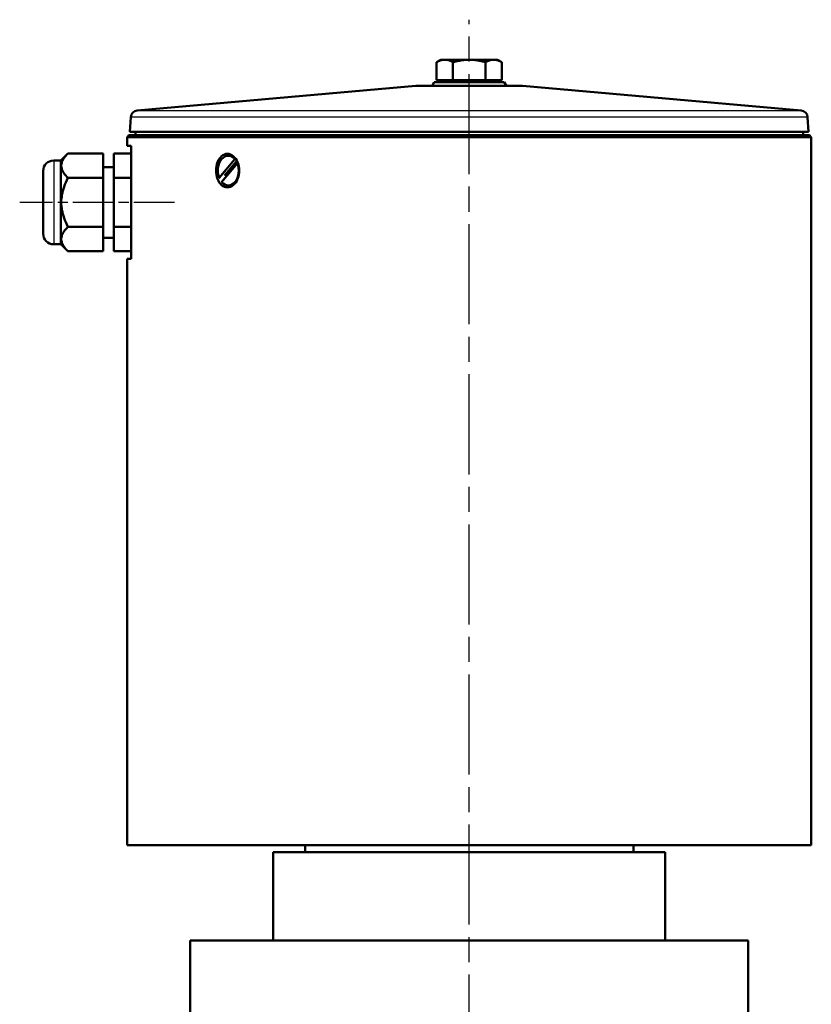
# Model space of a CAD drawing. Header units: millimetres. Extents: x 75 to 968, y 224 to 1260.
# Tile 4 of 5: x 245 to 469, y 978 to 1257. Entities that reach past the tile are written whole.
import ezdxf

# ---------------------------------------------------------------- set-up
doc = ezdxf.new("R2010")
doc.units = ezdxf.units.MM
doc.header["$LTSCALE"] = 5
doc.linetypes.add('CHAIN', pattern=[0.3543, 0.2362, -0.0295, 0.0591, -0.0295])
for name, color, linetype, lineweight in [('Mittellinie(DIN)', 4, 'CHAIN', 25), ('Sichtbare Kanten(DIN)', 7, 'Continuous', 50), ('Sichtbare tangentiale Kanten(DIN)', 3, 'Continuous', 25)]:
    doc.layers.add(name, color=color, linetype=linetype, lineweight=lineweight)

msp = doc.modelspace()

# ---------------------------------------------------------------- linework, layer by layer
at = {"layer": 'Mittellinie(DIN)', "linetype": 'CHAIN', "ltscale": 23.990969}
msp.add_line((372.14, 575.78), (372.14, 1257.02), dxfattribs=at)
at = {"layer": 'Mittellinie(DIN)', "linetype": 'CHAIN', "ltscale": 9.742298}
msp.add_line((288.69, 1205.29), (244.85, 1205.29), dxfattribs=at)
at = {"layer": 'Sichtbare Kanten(DIN)'}
for p, q in [((364.14, 1245.69), (362.9, 1244.97)), ((362.9, 1239.89), (362.9, 1244.97)), ((365.21, 1245.69), (364.14, 1245.69)), ((372.14, 1245.69), (365.21, 1245.69)), ((367.52, 1239.89), (367.52, 1244.97)), ((379.07, 1245.69), (372.14, 1245.69)), ((376.76, 1239.89), (376.76, 1244.97)), ((380.14, 1245.69), (379.07, 1245.69)), ((380.14, 1245.69), (381.38, 1244.97)), ((381.38, 1239.89), (381.38, 1244.97)), ((357.05, 1238.28), (278.15, 1231.29)), ((357.23, 1238.29), (387.05, 1238.29)), ((362.22, 1239.29), (361.64, 1238.29)), ((362.22, 1239.29), (382.06, 1239.29)), ((367.52, 1239.89), (362.9, 1239.89)), ((364.82, 1239.89), (364.82, 1239.29)), ((376.76, 1239.89), (367.52, 1239.89)), ((381.38, 1239.89), (376.76, 1239.89)), ((379.45, 1239.89), (379.45, 1239.29)), ((382.06, 1239.29), (382.64, 1238.29)), ((387.23, 1238.28), (466.13, 1231.29)), ((276.33, 1229.44), (276.04, 1225.29)), ((467.95, 1229.44), (468.24, 1225.29)), ((275.79, 1224.29), (275.29, 1223.79)), ((275.79, 1224.29), (468.49, 1224.29)), ((276.04, 1225.29), (468.24, 1225.29)), ((277.04, 1225.22), (276.04, 1225.29)), ((277.04, 1225.22), (467.24, 1225.22)), ((277.64, 1225.22), (277.64, 1224.29)), ((466.64, 1225.22), (466.64, 1224.29)), ((467.24, 1225.22), (468.24, 1225.29)), ((468.49, 1224.29), (468.99, 1223.79)), ((468.99, 1223.79), (275.29, 1223.79)), ((275.29, 1221.29), (275.29, 1223.79)), ((276.46, 1221.29), (275.29, 1221.29)), ((276.46, 1221.29), (276.46, 1189.29)), ((468.99, 1023.29), (468.99, 1223.79)), ((256.49, 1217.14), (258.49, 1219.14)), ((268.49, 1219.14), (258.49, 1219.14)), ((268.49, 1212.22), (268.49, 1219.14)), ((276.46, 1219.14), (271.49, 1219.14)), ((271.49, 1219.14), (271.49, 1212.22)), ((303.92, 1218.49), (304.04, 1218.49)), ((256.49, 1217.14), (254.49, 1217.14)), ((256.49, 1217.14), (256.49, 1193.43)), ((301.34, 1212.21), (305.81, 1217.53)), ((306.5, 1216.37), (302.03, 1211.05)), ((306.11, 1216.79), (302.88, 1212.94)), ((305.81, 1217.53), (305.94, 1217.53)), ((306.62, 1216.37), (306.5, 1216.37)), ((251.49, 1196.43), (251.49, 1214.14)), ((271.49, 1215.29), (268.49, 1215.29)), ((268.49, 1212.22), (258.49, 1212.22)), ((268.49, 1198.36), (268.49, 1212.22)), ((271.49, 1212.22), (271.49, 1198.36)), ((276.46, 1212.22), (271.49, 1212.22)), ((301.46, 1212.21), (301.34, 1212.21)), ((303.92, 1210.09), (304.04, 1210.09)), ((268.49, 1198.36), (258.49, 1198.36)), ((268.49, 1191.43), (268.49, 1198.36)), ((276.46, 1198.36), (271.49, 1198.36)), ((271.49, 1198.36), (271.49, 1191.43)), ((256.49, 1193.43), (254.49, 1193.43)), ((256.49, 1193.43), (258.49, 1191.43)), ((271.49, 1195.29), (268.49, 1195.29)), ((268.49, 1191.43), (258.49, 1191.43)), ((276.46, 1191.43), (271.49, 1191.43)), ((275.29, 1189.29), (276.46, 1189.29)), ((275.29, 1023.29), (275.29, 1189.29)), ((275.29, 1023.29), (468.99, 1023.29)), ((325.64, 1021.29), (325.64, 1023.29)), ((418.64, 1021.29), (418.64, 1023.29)), ((316.64, 1021.29), (427.64, 1021.29)), ((316.64, 1021.29), (316.64, 996.29)), ((427.64, 1021.29), (427.64, 996.29)), ((293.14, 996.29), (451.14, 996.29)), ((293.14, 996.29), (293.14, 964.38)), ((451.14, 996.29), (451.14, 964.39))]:
    msp.add_line(p, q, dxfattribs=at)
at = {"layer": 'Sichtbare Kanten(DIN)', "flags": 128}
for points in [[(365.21, 1245.69), (365.12, 1245.69), (365.03, 1245.68), (364.93, 1245.68), (364.84, 1245.67), (364.75, 1245.66), (364.66, 1245.64), (364.56, 1245.63), (364.47, 1245.61), (364.38, 1245.59), (364.29, 1245.57), (364.19, 1245.54), (364.1, 1245.51), (364, 1245.48), (363.91, 1245.45), (363.81, 1245.41), (363.71, 1245.38), (363.62, 1245.34), (363.52, 1245.29), (363.42, 1245.25), (363.32, 1245.2), (363.22, 1245.15), (363.11, 1245.09), (363.01, 1245.03), (362.9, 1244.97)], [(367.52, 1244.97), (367.41, 1245.03), (367.31, 1245.09), (367.21, 1245.15), (367.1, 1245.2), (367, 1245.25), (366.9, 1245.29), (366.8, 1245.34), (366.71, 1245.38), (366.61, 1245.41), (366.51, 1245.45), (366.42, 1245.48), (366.32, 1245.51), (366.23, 1245.54), (366.13, 1245.57), (366.04, 1245.59), (365.95, 1245.61), (365.86, 1245.63), (365.76, 1245.64), (365.67, 1245.66), (365.58, 1245.67), (365.49, 1245.68), (365.4, 1245.68), (365.3, 1245.69), (365.21, 1245.69)], [(372.14, 1245.69), (371.95, 1245.69), (371.77, 1245.68), (371.58, 1245.68), (371.4, 1245.67), (371.22, 1245.66), (371.03, 1245.64), (370.85, 1245.63), (370.66, 1245.61), (370.48, 1245.59), (370.29, 1245.57), (370.1, 1245.54), (369.91, 1245.51), (369.72, 1245.48), (369.53, 1245.45), (369.34, 1245.41), (369.15, 1245.38), (368.95, 1245.34), (368.75, 1245.29), (368.55, 1245.25), (368.35, 1245.2), (368.15, 1245.15), (367.94, 1245.09), (367.73, 1245.03), (367.52, 1244.97)], [(376.76, 1244.97), (376.54, 1245.03), (376.34, 1245.09), (376.13, 1245.15), (375.92, 1245.2), (375.72, 1245.25), (375.52, 1245.29), (375.33, 1245.34), (375.13, 1245.38), (374.94, 1245.41), (374.74, 1245.45), (374.55, 1245.48), (374.36, 1245.51), (374.18, 1245.54), (373.99, 1245.57), (373.8, 1245.59), (373.62, 1245.61), (373.43, 1245.63), (373.25, 1245.64), (373.06, 1245.66), (372.88, 1245.67), (372.69, 1245.68), (372.51, 1245.68), (372.32, 1245.69), (372.14, 1245.69)], [(379.07, 1245.69), (378.97, 1245.69), (378.88, 1245.68), (378.79, 1245.68), (378.7, 1245.67), (378.61, 1245.66), (378.51, 1245.64), (378.42, 1245.63), (378.33, 1245.61), (378.24, 1245.59), (378.14, 1245.57), (378.05, 1245.54), (377.95, 1245.51), (377.86, 1245.48), (377.76, 1245.45), (377.67, 1245.41), (377.57, 1245.38), (377.47, 1245.34), (377.37, 1245.29), (377.27, 1245.25), (377.17, 1245.2), (377.07, 1245.15), (376.97, 1245.09), (376.86, 1245.03), (376.76, 1244.97)], [(381.38, 1244.97), (381.27, 1245.03), (381.16, 1245.09), (381.06, 1245.15), (380.96, 1245.2), (380.86, 1245.25), (380.76, 1245.29), (380.66, 1245.34), (380.56, 1245.38), (380.47, 1245.41), (380.37, 1245.45), (380.27, 1245.48), (380.18, 1245.51), (380.08, 1245.54), (379.99, 1245.57), (379.9, 1245.59), (379.81, 1245.61), (379.71, 1245.63), (379.62, 1245.64), (379.53, 1245.66), (379.44, 1245.67), (379.34, 1245.68), (379.25, 1245.68), (379.16, 1245.69), (379.07, 1245.69)], [(258.49, 1219.14), (258.17, 1218.82), (257.89, 1218.5), (257.64, 1218.19), (257.42, 1217.89), (257.23, 1217.6), (257.07, 1217.32), (256.93, 1217.04), (256.83, 1216.76), (256.74, 1216.49), (256.68, 1216.22), (256.64, 1215.95), (256.63, 1215.68), (256.64, 1215.41), (256.68, 1215.14), (256.74, 1214.87), (256.83, 1214.6), (256.93, 1214.32), (257.07, 1214.04), (257.23, 1213.76), (257.42, 1213.47), (257.64, 1213.17), (257.89, 1212.86), (258.17, 1212.54), (258.49, 1212.22)], [(303.66, 1209.54), (303.23, 1209.58), (302.81, 1209.7), (302.4, 1209.91), (302.02, 1210.19), (301.67, 1210.54), (301.36, 1210.95), (301.1, 1211.4), (300.87, 1211.92), (300.69, 1212.49), (300.56, 1213.08), (300.48, 1213.69), (300.45, 1214.29), (300.48, 1214.89), (300.56, 1215.5), (300.69, 1216.09), (300.87, 1216.65), (301.1, 1217.17), (301.36, 1217.63), (301.67, 1218.03), (302.02, 1218.38), (302.4, 1218.67), (302.81, 1218.87), (303.23, 1219), (303.66, 1219.04)], [(303.66, 1219.04), (304.08, 1219), (304.51, 1218.87), (304.93, 1218.67), (305.33, 1218.38), (305.7, 1218.03), (306.03, 1217.63), (306.31, 1217.17), (306.56, 1216.65), (306.76, 1216.09), (306.9, 1215.5), (306.99, 1214.89), (307.01, 1214.29), (306.99, 1213.69), (306.9, 1213.08), (306.76, 1212.49), (306.56, 1211.92), (306.31, 1211.4), (306.03, 1210.95), (305.7, 1210.54), (305.33, 1210.19), (304.93, 1209.91), (304.51, 1209.7), (304.08, 1209.58), (303.66, 1209.54)], [(258.49, 1212.22), (258.17, 1211.56), (257.89, 1210.93), (257.64, 1210.31), (257.42, 1209.72), (257.23, 1209.13), (257.07, 1208.56), (256.93, 1208), (256.83, 1207.45), (256.74, 1206.9), (256.68, 1206.36), (256.64, 1205.82), (256.63, 1205.29), (256.64, 1204.75), (256.68, 1204.21), (256.74, 1203.67), (256.83, 1203.13), (256.93, 1202.57), (257.07, 1202.01), (257.23, 1201.44), (257.42, 1200.86), (257.64, 1200.26), (257.89, 1199.65), (258.17, 1199.01), (258.49, 1198.36)], [(258.49, 1198.36), (258.17, 1198.03), (257.89, 1197.72), (257.64, 1197.41), (257.42, 1197.11), (257.23, 1196.82), (257.07, 1196.53), (256.93, 1196.25), (256.83, 1195.98), (256.74, 1195.7), (256.68, 1195.43), (256.64, 1195.16), (256.63, 1194.9), (256.64, 1194.63), (256.68, 1194.36), (256.74, 1194.09), (256.83, 1193.82), (256.93, 1193.54), (257.07, 1193.26), (257.23, 1192.97), (257.42, 1192.68), (257.64, 1192.38), (257.89, 1192.08), (258.17, 1191.76), (258.49, 1191.43)]]:
    msp.add_lwpolyline(points, dxfattribs=at)
at = {"layer": 'Sichtbare Kanten(DIN)'}
for centre, radius, start, end in [((357.23, 1236.29), 2, 90, 95.0632), ((387.05, 1236.29), 2, 84.9368, 90), ((278.33, 1229.3), 2, 95.0632, 176), ((465.95, 1229.3), 2, 4, 84.9368), ((254.49, 1214.14), 3, 90, 180), ((254.49, 1196.43), 3, 180, 270)]:
    msp.add_arc(centre, radius, start, end, dxfattribs=at)
for major_axis in [(0, 4.2), (0, -4.2)]:
    msp.add_ellipse((303.92, 1214.29), major_axis=major_axis, ratio=0.707107, start_param=5.592448, end_param=8.372552, dxfattribs=at)
at = {"layer": 'Sichtbare tangentiale Kanten(DIN)'}
for p, q in [((387.23, 1238.28), (357.05, 1238.28)), ((278.15, 1231.29), (466.13, 1231.29)), ((467.95, 1229.44), (276.33, 1229.44)), ((254.49, 1217.14), (254.49, 1193.43))]:
    msp.add_line(p, q, dxfattribs=at)

doc.saveas('drawing.dxf')
